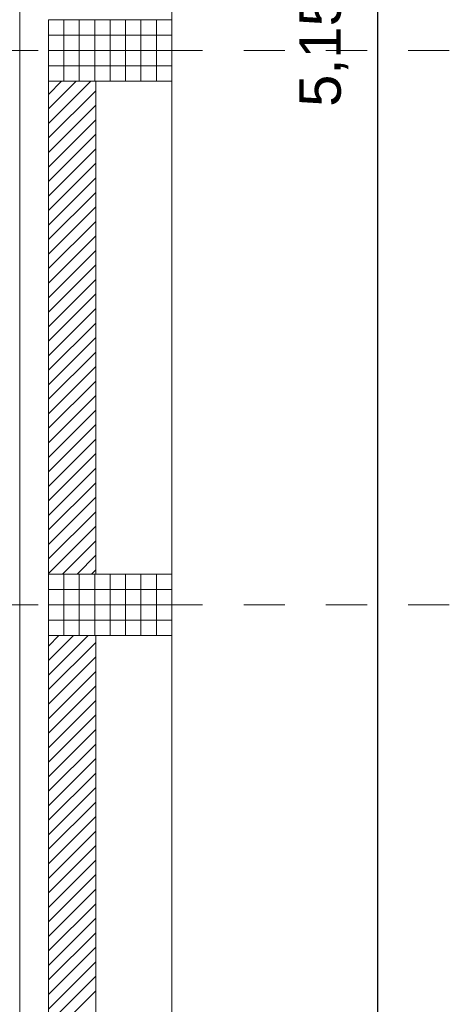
# Model space of a CAD drawing. Header units: metres. Extents: x -45.2 to 14.3, y -31.8 to 10.2.
# Tile 139 of 148: x 0.3 to 1.3, y -5 to -2.6. Entities that reach past the tile are written whole.
import ezdxf

# ---------------------------------------------------------------- set-up
doc = ezdxf.new("R2010")
doc.units = ezdxf.units.M
doc.header["$LTSCALE"] = 0.05
doc.linetypes.add('Raster 01', pattern=[2, 1, -1])
doc.layers.add('014_Fassadenarbeiten-000 Aufsicht Betonfertigteile', color=7, linetype='Continuous', lineweight=9, true_color=0xc0c0c0)
doc.layers.add('AV1-Raster', color=7, linetype='Raster 01', lineweight=9, true_color=0xa6a6a6)
for name, color, linetype, lineweight in [('014_Fassadenarbeiten-330 Betonfertigteile vertikal', 7, 'Continuous', 9), ('014_Fassadenarbeiten-330 Filtermauerwerk 11.5cm', 7, 'Continuous', 9), ('Bemaßung-Bemaßung', 7, 'Continuous', 9)]:
    doc.layers.add(name, color=color, linetype=linetype, lineweight=lineweight)
doc.styles.add('Arial', font='arial.ttf')

msp = doc.modelspace()

# ---------------------------------------------------------------- linework, layer by layer
at = {"layer": '014_Fassadenarbeiten-000 Aufsicht Betonfertigteile'}
msp.add_lwpolyline([(0.305, -21.905), (0.305, 0.305), (0.675, 0.675), (0.675, -22.275)], close=True, dxfattribs=at)
at = {"layer": '014_Fassadenarbeiten-330 Betonfertigteile vertikal', "color": 8, "linetype": 'Continuous', "lineweight": 9, "true_color": 0x808080}
for p, q in [((0.4125, -2.625), (0.4125, -2.775)), ((0.45, -2.625), (0.45, -2.775)), ((0.4875, -2.625), (0.4875, -2.775)), ((0.525, -2.625), (0.525, -2.775)), ((0.5625, -2.625), (0.5625, -2.775)), ((0.6, -2.625), (0.6, -2.775)), ((0.6375, -2.625), (0.6375, -2.775)), ((0.4125, -3.975), (0.4125, -4.125)), ((0.45, -3.975), (0.45, -4.125)), ((0.4875, -3.975), (0.4875, -4.125)), ((0.525, -3.975), (0.525, -4.125)), ((0.5625, -3.975), (0.5625, -4.125)), ((0.6, -3.975), (0.6, -4.125)), ((0.6375, -3.975), (0.6375, -4.125))]:
    msp.add_line(p, q, dxfattribs=at)
at = {"layer": '014_Fassadenarbeiten-330 Betonfertigteile vertikal', "color": 8, "linetype": 'Continuous', "lineweight": 13, "true_color": 0x808080}
for p, q in [((0.375, -2.6625), (0.675, -2.6625)), ((0.375, -2.7), (0.675, -2.7)), ((0.375, -2.7375), (0.675, -2.7375)), ((0.375, -4.0125), (0.675, -4.0125)), ((0.375, -4.05), (0.675, -4.05)), ((0.375, -4.0875), (0.675, -4.0875))]:
    msp.add_line(p, q, dxfattribs=at)
at = {"layer": '014_Fassadenarbeiten-330 Betonfertigteile vertikal'}
for points in [[(0.675, -2.625), (0.675, -2.775), (0.375, -2.775), (0.375, -2.625)], [(0.675, -3.975), (0.675, -4.125), (0.375, -4.125), (0.375, -3.975)]]:
    msp.add_lwpolyline(points, close=True, dxfattribs=at)
at = {"layer": '014_Fassadenarbeiten-330 Filtermauerwerk 11.5cm', "color": 8, "linetype": 'Continuous', "lineweight": 9, "true_color": 0x808080}
for p, q in [((0.375, -2.807), (0.407, -2.775)), ((0.375, -2.8423), (0.4423, -2.775)), ((0.375, -2.8777), (0.4777, -2.775)), ((0.375, -2.913), (0.49, -2.798)), ((0.375, -2.9484), (0.49, -2.8334)), ((0.375, -2.9838), (0.49, -2.8688)), ((0.375, -3.0191), (0.49, -2.9041)), ((0.375, -3.0545), (0.49, -2.9395)), ((0.375, -3.0898), (0.49, -2.9748)), ((0.375, -3.1252), (0.49, -3.0102)), ((0.375, -3.1605), (0.49, -3.0455)), ((0.375, -3.1959), (0.49, -3.0809)), ((0.375, -3.2312), (0.49, -3.1162)), ((0.375, -3.2666), (0.49, -3.1516)), ((0.375, -3.302), (0.49, -3.187)), ((0.375, -3.3373), (0.49, -3.2223)), ((0.375, -3.3727), (0.49, -3.2577)), ((0.375, -3.408), (0.49, -3.293)), ((0.375, -3.4434), (0.49, -3.3284)), ((0.375, -3.4787), (0.49, -3.3637)), ((0.375, -3.5141), (0.49, -3.3991)), ((0.375, -3.5494), (0.49, -3.4344)), ((0.375, -3.5848), (0.49, -3.4698)), ((0.375, -3.6202), (0.49, -3.5052)), ((0.375, -3.6555), (0.49, -3.5405)), ((0.375, -3.6909), (0.49, -3.5759)), ((0.375, -3.7262), (0.49, -3.6112)), ((0.375, -3.7616), (0.49, -3.6466)), ((0.375, -3.7969), (0.49, -3.6819)), ((0.375, -3.8323), (0.49, -3.7173)), ((0.375, -3.8676), (0.49, -3.7526)), ((0.375, -3.903), (0.49, -3.788)), ((0.375, -3.9384), (0.49, -3.8234)), ((0.375, -3.9737), (0.49, -3.8587)), ((0.4091, -3.975), (0.49, -3.8941)), ((0.4444, -3.975), (0.49, -3.9294)), ((0.4798, -3.975), (0.49, -3.9648)), ((0.375, -4.1505), (0.4005, -4.125)), ((0.375, -4.1858), (0.4358, -4.125)), ((0.375, -4.2212), (0.4712, -4.125)), ((0.375, -4.2565), (0.49, -4.1415)), ((0.375, -4.2919), (0.49, -4.1769)), ((0.375, -4.3273), (0.49, -4.2123)), ((0.375, -4.3626), (0.49, -4.2476)), ((0.375, -4.398), (0.49, -4.283)), ((0.375, -4.4333), (0.49, -4.3183)), ((0.375, -4.4687), (0.49, -4.3537)), ((0.375, -4.504), (0.49, -4.389)), ((0.375, -4.5394), (0.49, -4.4244)), ((0.375, -4.5747), (0.49, -4.4597)), ((0.375, -4.6101), (0.49, -4.4951)), ((0.375, -4.6455), (0.49, -4.5305)), ((0.375, -4.6808), (0.49, -4.5658)), ((0.375, -4.7162), (0.49, -4.6012)), ((0.375, -4.7515), (0.49, -4.6365)), ((0.375, -4.7869), (0.49, -4.6719)), ((0.375, -4.8222), (0.49, -4.7072)), ((0.375, -4.8576), (0.49, -4.7426)), ((0.375, -4.8929), (0.49, -4.7779)), ((0.375, -4.9283), (0.49, -4.8133)), ((0.375, -4.9637), (0.49, -4.8487)), ((0.375, -4.999), (0.49, -4.884)), ((0.375, -5.0344), (0.49, -4.9194)), ((0.375, -5.0697), (0.49, -4.9547)), ((0.375, -5.1051), (0.49, -4.9901))]:
    msp.add_line(p, q, dxfattribs=at)
at = {"layer": '014_Fassadenarbeiten-330 Filtermauerwerk 11.5cm'}
for points in [[(0.49, -3.975), (0.375, -3.975), (0.375, -2.775), (0.49, -2.775)], [(0.49, -5.325), (0.375, -5.325), (0.375, -4.125), (0.49, -4.125)]]:
    msp.add_lwpolyline(points, close=True, dxfattribs=at)
at = {"layer": 'AV1-Raster'}
for p, q in [((1.35, -2.7), (-40.5, -2.7)), ((1.35, -4.05), (-40.5, -4.05))]:
    msp.add_line(p, q, dxfattribs=at)
at = {"layer": 'Bemaßung-Bemaßung', "color": 0, "linetype": 'Continuous', "lineweight": -2}
msp.add_line((1.175, -0.1957), (1.175, -5.2043), dxfattribs=at)
at = {"layer": 'Defpoints', "color": 0, "lineweight": 0}
for p, q in [((0.675, -2.775), (0.675, -2.775)), ((0.675, -2.775), (0.675, -2.775)), ((0.675, -3.975), (0.675, -3.975)), ((0.675, -3.975), (0.675, -3.975)), ((0.675, -4.125), (0.675, -4.125)), ((0.675, -4.125), (0.675, -4.125))]:
    msp.add_line(p, q, dxfattribs=at)

# ---------------------------------------------------------------- texts
at = {"layer": 'Bemaßung-Bemaßung', "color": 0, "insert": (1.1048, -2.8372), "char_height": 0.10087, "attachment_point": 7, "rotation": 90, "style": 'Arial'}
msp.add_mtext('5,15', dxfattribs=at)

doc.saveas('drawing.dxf')
